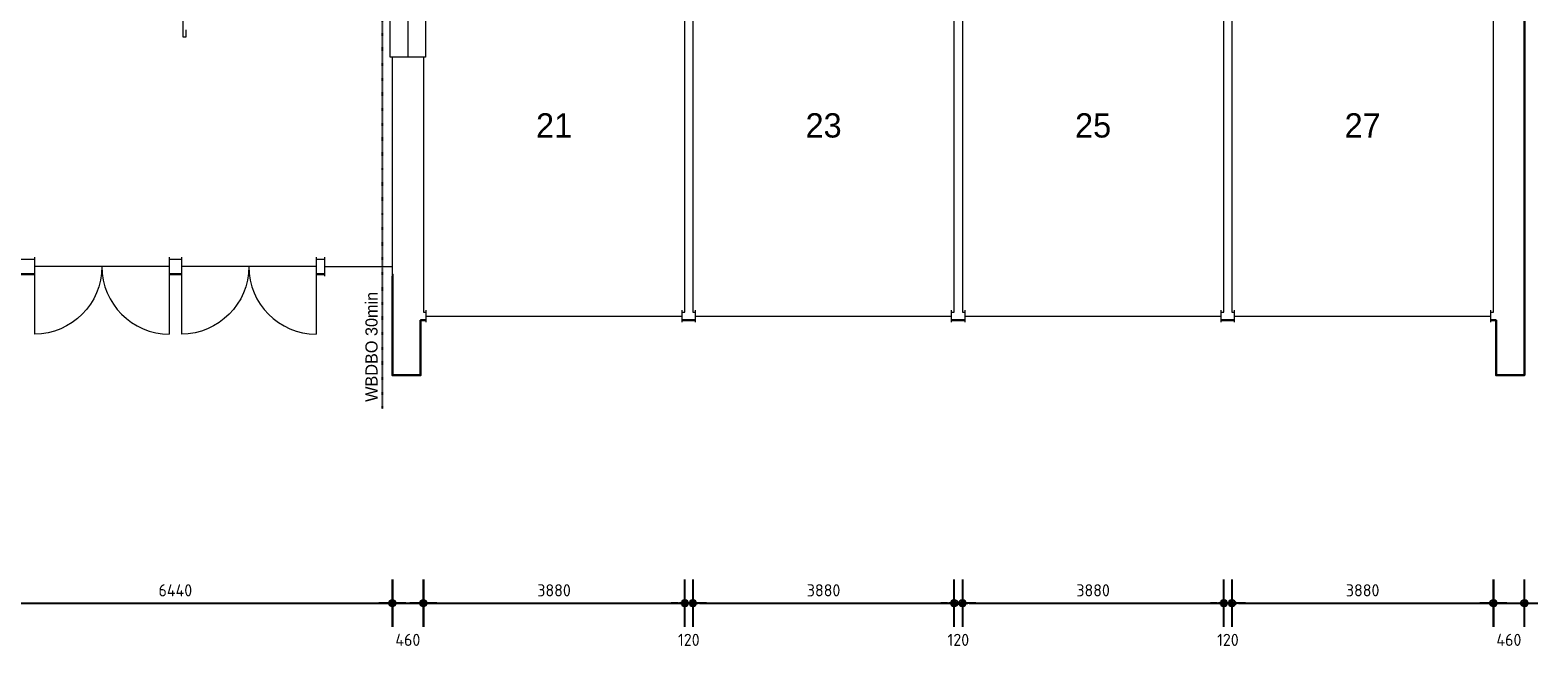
# Model space of a CAD drawing. Header units: millimetres. Extents: x 362177 to 5000048, y 157834 to 733119.
# Tile 69 of 152: x 698333 to 720708, y 289285 to 298446. Entities that reach past the tile are written whole.
import ezdxf
from ezdxf.enums import TextEntityAlignment as Align

# ---------------------------------------------------------------- set-up
doc = ezdxf.new("R2010")
doc.units = ezdxf.units.MM
doc.set_wipeout_variables(frame=1)
doc.linetypes.add('ACAD_ISO03W100', pattern=[30, 12, -18])
doc.layers.get('DEFPOINTS').update_dxf_attribs({"color": 255})
doc.layers.add('A--M$1A-_F123-', color=1, linetype='Continuous')
doc.layers.add('X-L0_C_WBDBO', color=7, linetype='Continuous')
for name, color, linetype, lineweight in [('X-L21_C_buitenwanden', 7, 'Continuous', 30), ('X-L22_C_binnenwand', 7, 'Continuous', 13), ('X-L24_C_trappen hellingen', 1, 'Continuous', 5), ('X-L31_C_buitenwandopening', 1, 'Continuous', 5), ('X-L32_C_binnenwandopeningen', 3, 'Continuous', 5), ('X-T22_C_ruimtelabel', 7, 'Continuous', 5)]:
    doc.layers.add(name, color=color, linetype=linetype, lineweight=lineweight)
doc.styles.add('ALFA-0_18', font='iso3098.shx', dxfattribs={"height": 180})
doc.dimstyles.new('ALFA-0_18', dxfattribs={"dimscale": 100, "dimtxt": 0.18, "dimasz": 1, "dimexe": 1.25, "dimexo": 0.625, "dimgap": 1, "dimtad": 1, "dimdec": 0, "dimzin": 0, "dimdsep": 46, "dimtxsty": 'ALFA-0_18', "dimblk": 'diminfradot', "dimblk1": 'diminfradot', "dimblk2": 'diminfradot', "dimsah": 1, "dimcen": 2.5, "dimse1": 1, "dimse2": 1, "dimclrd": 141, "dimclrt": 1, "dimadec": 0, "dimazin": 0, "dimtfac": 1, "dimtmove": 2, "dimatfit": 3, "dimldrblk": 'diminfrapyl', "dimfxl": 1, "dimtolj": 1, "dimtzin": 0, "dimarcsym": 0})

# ---------------------------------------------------------------- blocks, each defined once
blk = doc.blocks.new('diminfradot')
at = {"color": 0}
for p, q in [((0, -3.5), (0, 3.5)), ((-2, 0), (2, 0))]:
    blk.add_line(p, q, dxfattribs=at)
for radius in [0.5, 0.25]:
    blk.add_circle((0, 0), radius, dxfattribs=at)
blk = doc.blocks.new('*D822')
at = {"layer": 'A--M$1A-_F123-', "color": 141, "lineweight": -2, "transparency": 16777216}
blk.add_line((697368, 289948), (703608, 289948), dxfattribs=at)
at = {"layer": 'DEFPOINTS', "color": 0, "transparency": 16777216}
for p in [(703708, 293328), (697268, 291199), (703708, 289948)]:
    blk.add_point(p, dxfattribs=at)
at = {"layer": 'A--M$1A-_F123-', "color": 141, "lineweight": -2, "transparency": 16777216, "xscale": 100, "yscale": 100, "zscale": 100, "rotation": 180}
blk.add_blockref('diminfradot', (697268, 289948), dxfattribs=at)
at = {"layer": 'A--M$1A-_F123-', "color": 141, "lineweight": -2, "transparency": 16777216, "xscale": 100, "yscale": 100, "zscale": 100}
blk.add_blockref('diminfradot', (703708, 289948), dxfattribs=at)
at = {"layer": 'A--M$1A-_F123-', "color": 1, "transparency": 16777216, "insert": (700488, 290138), "char_height": 180, "attachment_point": 5, "style": 'ALFA-0_18'}
blk.add_mtext('\\A1;6440', dxfattribs=at)
blk = doc.blocks.new('diminfrapyl')
at = {"color": 0}
blk.add_solid([(0, 0), (-4, 0.7), (-4, -0.7)], dxfattribs=at)
blk = doc.blocks.new('*D823')
at = {"layer": 'A--M$1A-_F123-', "color": 141, "lineweight": -2, "transparency": 16777216}
blk.add_line((703808, 289948), (704068, 289948), dxfattribs=at)
at = {"layer": 'DEFPOINTS', "color": 0, "transparency": 16777216}
for p in [(704168, 294264), (703708, 293328), (704168, 289948)]:
    blk.add_point(p, dxfattribs=at)
at = {"layer": 'A--M$1A-_F123-', "color": 141, "lineweight": -2, "transparency": 16777216, "xscale": 100, "yscale": 100, "zscale": 100, "rotation": 180}
blk.add_blockref('diminfradot', (703708, 289948), dxfattribs=at)
at = {"layer": 'A--M$1A-_F123-', "color": 141, "lineweight": -2, "transparency": 16777216, "xscale": 100, "yscale": 100, "zscale": 100}
blk.add_blockref('diminfradot', (704168, 289948), dxfattribs=at)
at = {"layer": 'A--M$1A-_F123-', "color": 1, "transparency": 16777216, "insert": (703938, 289403), "char_height": 180, "attachment_point": 5, "style": 'ALFA-0_18'}
blk.add_mtext('\\A1;460', dxfattribs=at)
blk = doc.blocks.new('*D824')
at = {"layer": 'A--M$1A-_F123-', "color": 141, "lineweight": -2, "transparency": 16777216}
blk.add_line((704268, 289948), (707948, 289948), dxfattribs=at)
at = {"layer": 'DEFPOINTS', "color": 0, "transparency": 16777216}
for p in [(704168, 294264), (708048, 294264), (708048, 289948)]:
    blk.add_point(p, dxfattribs=at)
at = {"layer": 'A--M$1A-_F123-', "color": 141, "lineweight": -2, "transparency": 16777216, "xscale": 100, "yscale": 100, "zscale": 100, "rotation": 180}
blk.add_blockref('diminfradot', (704168, 289948), dxfattribs=at)
at = {"layer": 'A--M$1A-_F123-', "color": 141, "lineweight": -2, "transparency": 16777216, "xscale": 100, "yscale": 100, "zscale": 100}
blk.add_blockref('diminfradot', (708048, 289948), dxfattribs=at)
at = {"layer": 'A--M$1A-_F123-', "color": 1, "transparency": 16777216, "insert": (706108, 290138), "char_height": 180, "attachment_point": 5, "style": 'ALFA-0_18'}
blk.add_mtext('\\A1;3880', dxfattribs=at)
blk = doc.blocks.new('*D825')
at = {"layer": 'A--M$1A-_F123-', "color": 141, "lineweight": -2, "transparency": 16777216}
for p, q in [((707948, 289948), (707848, 289948)), ((708048, 289948), (708168, 289948)), ((708268, 289948), (708368, 289948))]:
    blk.add_line(p, q, dxfattribs=at)
at = {"layer": 'DEFPOINTS', "color": 0, "transparency": 16777216}
for p in [(708048, 294264), (708168, 294264), (708168, 289948)]:
    blk.add_point(p, dxfattribs=at)
at = {"layer": 'A--M$1A-_F123-', "color": 141, "lineweight": -2, "transparency": 16777216, "xscale": 100, "yscale": 100, "zscale": 100}
blk.add_blockref('diminfradot', (708048, 289948), dxfattribs=at)
at = {"layer": 'A--M$1A-_F123-', "color": 141, "lineweight": -2, "transparency": 16777216, "xscale": 100, "yscale": 100, "zscale": 100, "rotation": 180}
blk.add_blockref('diminfradot', (708168, 289948), dxfattribs=at)
at = {"layer": 'A--M$1A-_F123-', "color": 1, "transparency": 16777216, "insert": (708108, 289403), "char_height": 180, "attachment_point": 5, "style": 'ALFA-0_18'}
blk.add_mtext('\\A1;120', dxfattribs=at)
blk = doc.blocks.new('*D826')
at = {"layer": 'A--M$1A-_F123-', "color": 141, "lineweight": -2, "transparency": 16777216}
blk.add_line((708268, 289948), (711948, 289948), dxfattribs=at)
at = {"layer": 'DEFPOINTS', "color": 0, "transparency": 16777216}
for p in [(708168, 294264), (712048, 294264), (712048, 289948)]:
    blk.add_point(p, dxfattribs=at)
at = {"layer": 'A--M$1A-_F123-', "color": 141, "lineweight": -2, "transparency": 16777216, "xscale": 100, "yscale": 100, "zscale": 100, "rotation": 180}
blk.add_blockref('diminfradot', (708168, 289948), dxfattribs=at)
at = {"layer": 'A--M$1A-_F123-', "color": 141, "lineweight": -2, "transparency": 16777216, "xscale": 100, "yscale": 100, "zscale": 100}
blk.add_blockref('diminfradot', (712048, 289948), dxfattribs=at)
at = {"layer": 'A--M$1A-_F123-', "color": 1, "transparency": 16777216, "insert": (710108, 290138), "char_height": 180, "attachment_point": 5, "style": 'ALFA-0_18'}
blk.add_mtext('\\A1;3880', dxfattribs=at)
blk = doc.blocks.new('*D827')
at = {"layer": 'A--M$1A-_F123-', "color": 141, "lineweight": -2, "transparency": 16777216}
for p, q in [((711948, 289948), (711848, 289948)), ((712048, 289948), (712168, 289948)), ((712268, 289948), (712368, 289948))]:
    blk.add_line(p, q, dxfattribs=at)
at = {"layer": 'DEFPOINTS', "color": 0, "transparency": 16777216}
for p in [(712048, 294264), (712168, 294264), (712168, 289948)]:
    blk.add_point(p, dxfattribs=at)
at = {"layer": 'A--M$1A-_F123-', "color": 141, "lineweight": -2, "transparency": 16777216, "xscale": 100, "yscale": 100, "zscale": 100}
blk.add_blockref('diminfradot', (712048, 289948), dxfattribs=at)
at = {"layer": 'A--M$1A-_F123-', "color": 141, "lineweight": -2, "transparency": 16777216, "xscale": 100, "yscale": 100, "zscale": 100, "rotation": 180}
blk.add_blockref('diminfradot', (712168, 289948), dxfattribs=at)
at = {"layer": 'A--M$1A-_F123-', "color": 1, "transparency": 16777216, "insert": (712108, 289403), "char_height": 180, "attachment_point": 5, "style": 'ALFA-0_18'}
blk.add_mtext('\\A1;120', dxfattribs=at)
blk = doc.blocks.new('*D828')
at = {"layer": 'A--M$1A-_F123-', "color": 141, "lineweight": -2, "transparency": 16777216}
blk.add_line((712268, 289948), (715948, 289948), dxfattribs=at)
at = {"layer": 'DEFPOINTS', "color": 0, "transparency": 16777216}
for p in [(712168, 294264), (716048, 294264), (716048, 289948)]:
    blk.add_point(p, dxfattribs=at)
at = {"layer": 'A--M$1A-_F123-', "color": 141, "lineweight": -2, "transparency": 16777216, "xscale": 100, "yscale": 100, "zscale": 100, "rotation": 180}
blk.add_blockref('diminfradot', (712168, 289948), dxfattribs=at)
at = {"layer": 'A--M$1A-_F123-', "color": 141, "lineweight": -2, "transparency": 16777216, "xscale": 100, "yscale": 100, "zscale": 100}
blk.add_blockref('diminfradot', (716048, 289948), dxfattribs=at)
at = {"layer": 'A--M$1A-_F123-', "color": 1, "transparency": 16777216, "insert": (714108, 290138), "char_height": 180, "attachment_point": 5, "style": 'ALFA-0_18'}
blk.add_mtext('\\A1;3880', dxfattribs=at)
blk = doc.blocks.new('*D829')
at = {"layer": 'A--M$1A-_F123-', "color": 141, "lineweight": -2, "transparency": 16777216}
for p, q in [((715948, 289948), (715848, 289948)), ((716048, 289948), (716168, 289948)), ((716268, 289948), (716368, 289948))]:
    blk.add_line(p, q, dxfattribs=at)
at = {"layer": 'DEFPOINTS', "color": 0, "transparency": 16777216}
for p in [(716048, 294264), (716168, 294264), (716168, 289948)]:
    blk.add_point(p, dxfattribs=at)
at = {"layer": 'A--M$1A-_F123-', "color": 141, "lineweight": -2, "transparency": 16777216, "xscale": 100, "yscale": 100, "zscale": 100}
blk.add_blockref('diminfradot', (716048, 289948), dxfattribs=at)
at = {"layer": 'A--M$1A-_F123-', "color": 141, "lineweight": -2, "transparency": 16777216, "xscale": 100, "yscale": 100, "zscale": 100, "rotation": 180}
blk.add_blockref('diminfradot', (716168, 289948), dxfattribs=at)
at = {"layer": 'A--M$1A-_F123-', "color": 1, "transparency": 16777216, "insert": (716108, 289403), "char_height": 180, "attachment_point": 5, "style": 'ALFA-0_18'}
blk.add_mtext('\\A1;120', dxfattribs=at)
blk = doc.blocks.new('*D830')
at = {"layer": 'A--M$1A-_F123-', "color": 141, "lineweight": -2, "transparency": 16777216}
blk.add_line((716268, 289948), (719948, 289948), dxfattribs=at)
at = {"layer": 'DEFPOINTS', "color": 0, "transparency": 16777216}
for p in [(716168, 294264), (720048, 294264), (720048, 289948)]:
    blk.add_point(p, dxfattribs=at)
at = {"layer": 'A--M$1A-_F123-', "color": 141, "lineweight": -2, "transparency": 16777216, "xscale": 100, "yscale": 100, "zscale": 100, "rotation": 180}
blk.add_blockref('diminfradot', (716168, 289948), dxfattribs=at)
at = {"layer": 'A--M$1A-_F123-', "color": 141, "lineweight": -2, "transparency": 16777216, "xscale": 100, "yscale": 100, "zscale": 100}
blk.add_blockref('diminfradot', (720048, 289948), dxfattribs=at)
at = {"layer": 'A--M$1A-_F123-', "color": 1, "transparency": 16777216, "insert": (718108, 290138), "char_height": 180, "attachment_point": 5, "style": 'ALFA-0_18'}
blk.add_mtext('\\A1;3880', dxfattribs=at)
blk = doc.blocks.new('*D831')
at = {"layer": 'A--M$1A-_F123-', "color": 141, "lineweight": -2, "transparency": 16777216}
blk.add_line((720148, 289948), (720408, 289948), dxfattribs=at)
at = {"layer": 'DEFPOINTS', "color": 0, "transparency": 16777216}
for p in [(720048, 294264), (720508, 293328), (720508, 289948)]:
    blk.add_point(p, dxfattribs=at)
at = {"layer": 'A--M$1A-_F123-', "color": 141, "lineweight": -2, "transparency": 16777216, "xscale": 100, "yscale": 100, "zscale": 100, "rotation": 180}
blk.add_blockref('diminfradot', (720048, 289948), dxfattribs=at)
at = {"layer": 'A--M$1A-_F123-', "color": 141, "lineweight": -2, "transparency": 16777216, "xscale": 100, "yscale": 100, "zscale": 100}
blk.add_blockref('diminfradot', (720508, 289948), dxfattribs=at)
at = {"layer": 'A--M$1A-_F123-', "color": 1, "transparency": 16777216, "insert": (720278, 289403), "char_height": 180, "attachment_point": 5, "style": 'ALFA-0_18'}
blk.add_mtext('\\A1;460', dxfattribs=at)
blk = doc.blocks.new('DVDVB_32_-S-_Raam')
at = {"linetype": 'Continuous', "lineweight": 13}
blk.add_wipeout([(0, 0.5), (1, 0.5), (1, -0.5), (0, -0.5)], dxfattribs=at)
at = {"color": 1, "linetype": 'ByBlock', "lineweight": -2}
for p, q in [((0, -0.5), (0, 0.5)), ((1, -0.5), (1, 0.5)), ((0, 0), (1, 0))]:
    blk.add_line(p, q, dxfattribs=at)
blk = doc.blocks.new('DVDVB_32_-S-_DubbelDeur')
at = {"linetype": 'Continuous', "lineweight": 13}
blk.add_wipeout([(0, -0.5), (1, -0.5), (1, 0.5), (0, 0.5)], dxfattribs=at)
at = {"color": 0, "linetype": 'ByBlock', "lineweight": -2}
for p, q in [((0, -0.5), (0, 0.5)), ((1, -0.5), (1, 0.5)), ((0, 0), (1, 0))]:
    blk.add_line(p, q, dxfattribs=at)
blk = doc.blocks.new('DVDVB_32_-S-_DraairichtingEnkel')
at = {"color": 0, "linetype": 'ByBlock', "lineweight": -2}
blk.add_line((0, 0), (0, 1), dxfattribs=at)
blk.add_arc((0, 0), 1, 0, 90, dxfattribs=at)

msp = doc.modelspace()

# ---------------------------------------------------------------- linework, layer by layer
at = {"layer": 'X-L21_C_buitenwanden'}
msp.add_lwpolyline([(644728, 291819), (696848, 291819), (696848, 291199), (697268, 291199), (697268, 294829), (703708, 294829), (703708, 293328), (704128, 293328), (704128, 294144), (720088, 294144), (720088, 293328), (720508, 293328), (720508, 310399), (720088, 310399), (720088, 309584), (704130, 309584), (704130, 310400), (703708, 310400), (703708, 308900), (697268, 308899), (697268, 312529), (696848, 312529), (696848, 311909), (644728, 311909)], dxfattribs=at)
at = {"layer": 'X-L22_C_binnenwand'}
for points in [[(695628, 300864), (695628, 300324), (697268, 300324), (697268, 295049), (703708, 295049), (703708, 298044)], [(704168, 298044), (704168, 294264), (708048, 294264), (708048, 299804), (704168, 299804), (704168, 299624)]]:
    msp.add_lwpolyline(points, dxfattribs=at)
for points in [[(708168, 294264), (712048, 294264), (712048, 299804), (708168, 299804)], [(712168, 299804), (712168, 294264), (716048, 294264), (716048, 299804)], [(716168, 299804), (716168, 294264), (720048, 294264), (720048, 299804)]]:
    msp.add_lwpolyline(points, close=True, dxfattribs=at)
at = {"layer": 'X-L24_C_trappen hellingen'}
for p, q in [((700598, 306279), (700598, 298349)), ((700598, 298349), (700648, 298349)), ((700648, 298349), (700648, 298449))]:
    msp.add_line(p, q, dxfattribs=at)
at = {"layer": 'X-L32_C_binnenwandopeningen'}
msp.add_lwpolyline([(703678, 299624), (704198, 299624), (704198, 298044), (703678, 298044)], close=True, dxfattribs=at)
at = {"layer": 'X-L32_C_binnenwandopeningen', "color": 1, "flags": 128}
msp.add_lwpolyline([(703938, 299624), (703938, 298044)], dxfattribs=at)

# ---------------------------------------------------------------- texts
at = {"layer": 'X-T22_C_ruimtelabel'}
for s, p in [('21', (706108, 297034)), ('23', (710108, 297034)), ('25', (714108, 297034)), ('27', (718108, 297034))]:
    msp.add_text(s, height=360, dxfattribs=at).set_placement(p, align=Align.MIDDLE_CENTER)
msp.add_text('WBDBO 30min', height=180, rotation=90, dxfattribs=at).set_placement((703398.6, 293749.2), align=Align.MIDDLE_CENTER)

# ---------------------------------------------------------------- dimensions: what is measured, and where the dimension line sits
at = {"layer": 'A--M$1A-_F123-'}
for base, p1, p2, picture, middle in [((704168, 289948), (703708, 293328), (704168, 294264), '*D823', (703938, 289403)), ((708048, 289948), (704168, 294264), (708048, 294264), '*D824', (706108, 290138)), ((708168, 289948), (708048, 294264), (708168, 294264), '*D825', (708108, 289403)), ((712048, 289948), (708168, 294264), (712048, 294264), '*D826', (710108, 290138)), ((712168, 289948), (712048, 294264), (712168, 294264), '*D827', (712108, 289403)), ((716048, 289948), (712168, 294264), (716048, 294264), '*D828', (714108, 290138)), ((716168, 289948), (716048, 294264), (716168, 294264), '*D829', (716108, 289403)), ((720048, 289948), (716168, 294264), (720048, 294264), '*D830', (718108, 290138)), ((720508, 289948), (720048, 294264), (720508, 293328), '*D831', (720278, 289403)), ((703708, 289948), (697268, 291199), (703708, 293328), '*D822', (700488, 290138))]:
    dim = msp.add_linear_dim(base=base, p1=p1, p2=p2, dimstyle='ALFA-0_18', override={"dimclrd": 141}, dxfattribs=at)
    dim.commit()
    dim.dimension.update_dxf_attribs({"geometry": picture, "text_midpoint": middle})

# ---------------------------------------------------------------- next in the draw order: block references
at = {"layer": 'X-L31_C_buitenwandopening', "xscale": 2000, "yscale": 280, "rotation": 180}
for p in [(700398, 294939), (702578, 294939)]:
    msp.add_blockref('DVDVB_32_-S-_DubbelDeur', p, dxfattribs=at)
at = {"layer": 'X-L31_C_buitenwandopening'}
for p, xscale, yscale in [((702708, 294939), 1000, 280), ((704208, 294204), 3799.99, 180), ((708208, 294204), 3799.99, 180), ((712208, 294204), 3799.99, 180), ((716208, 294204), 3799.99, 180)]:
    msp.add_blockref('DVDVB_32_-S-_Raam', p, dxfattribs=dict(at, xscale=xscale, yscale=yscale))

# ---------------------------------------------------------------- next in the draw order: linework, layer by layer
at = {"layer": 'X-L0_C_WBDBO', "color": 160, "linetype": 'ACAD_ISO03W100', "ltscale": 0.25, "flags": 128}
msp.add_lwpolyline([(703558, 310900), (703558, 303654), (705278, 303654), (705278, 300074), (703558, 300074), (703558, 292828)], dxfattribs=at)

# ---------------------------------------------------------------- next in the draw order: block references
at = {"layer": 'X-L31_C_buitenwandopening', "xscale": 1000, "yscale": -1000}
for p in [(698398, 294939), (700578, 294939)]:
    msp.add_blockref('DVDVB_32_-S-_DraairichtingEnkel', p, dxfattribs=at)
at = {"layer": 'X-L31_C_buitenwandopening', "xscale": 1000, "yscale": 1000, "rotation": 180}
for p in [(700398, 294939), (702578, 294939)]:
    msp.add_blockref('DVDVB_32_-S-_DraairichtingEnkel', p, dxfattribs=at)

doc.saveas('drawing.dxf')
